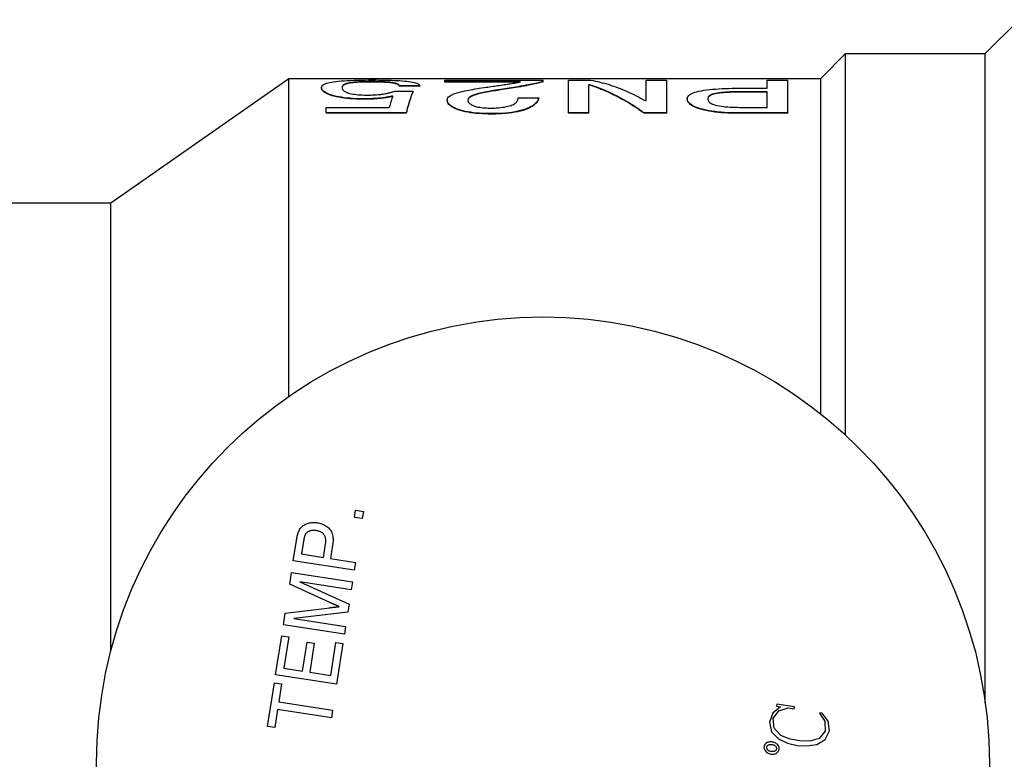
# Model space of a CAD drawing. Header units: millimetres. Extents: x 61 to 3746, y 22 to 401.
# Tile 9 of 11: x 279 to 327, y 365 to 401. Entities that reach past the tile are written whole.
import ezdxf

# ---------------------------------------------------------------- set-up
doc = ezdxf.new("R2010")
doc.units = ezdxf.units.MM
doc.layers.add('DETAIL', color=2, linetype='Continuous')

msp = doc.modelspace()

# ---------------------------------------------------------------- linework, layer by layer
at = {"layer": 'DETAIL'}
for p, q in [((326.153, 399.751), (327.803, 401.401)), ((318.153, 398.551), (319.353, 399.751)), ((319.353, 381.214), (319.353, 399.751)), ((319.353, 399.751), (326.153, 399.751)), ((326.153, 368.191), (326.153, 399.751)), ((283.653, 392.501), (292.293, 398.551)), ((292.293, 383.087), (292.293, 398.551)), ((292.293, 398.551), (318.153, 398.551)), ((296.304, 398.391), (296.304, 398.371)), ((299.889, 398.379), (299.889, 398.463)), ((299.889, 398.463), (304.667, 398.463)), ((303.556, 398.379), (299.889, 398.379)), ((299.889, 398.359), (299.889, 398.379)), ((303.453, 398.359), (299.889, 398.359)), ((304.667, 398.394), (304.667, 398.463)), ((304.667, 398.374), (304.667, 398.394)), ((305.889, 396.869), (305.889, 398.463)), ((305.889, 398.463), (306.985, 398.463)), ((306.889, 396.869), (306.889, 398.235)), ((306.938, 398.235), (306.889, 398.235)), ((306.938, 398.215), (306.889, 398.215)), ((306.938, 398.215), (306.938, 398.235)), ((309.667, 398.463), (310.667, 398.463)), ((309.667, 397.467), (309.667, 398.463)), ((310.667, 396.869), (310.667, 398.463)), ((315.556, 398.463), (316.556, 398.463)), ((315.556, 398.067), (315.556, 398.463)), ((316.556, 396.869), (316.556, 398.463)), ((318.153, 382.241), (318.153, 398.551)), ((293.889, 398.101), (293.889, 398.081)), ((297.445, 397.923), (298.334, 397.923)), ((298.667, 398.193), (297.667, 398.193)), ((297.667, 398.193), (297.667, 398.173)), ((298.667, 398.173), (297.667, 398.173)), ((298.334, 397.923), (298.334, 397.903)), ((298.667, 398.193), (298.667, 398.173)), ((302.452, 397.966), (302.452, 397.986)), ((307.719, 397.938), (307.718, 397.938)), ((314.181, 398.067), (315.556, 398.067)), ((314.429, 397.881), (314.429, 397.901)), ((315.556, 397.901), (314.429, 397.901)), ((315.556, 397.881), (314.429, 397.881)), ((315.556, 397.138), (315.556, 397.901)), ((295.876, 397.555), (295.876, 397.536)), ((300.001, 397.483), (300.001, 397.502)), ((303.445, 397.609), (304.445, 397.609)), ((304.445, 397.589), (304.445, 397.609)), ((309.619, 397.467), (309.667, 397.467)), ((311.667, 397.555), (311.667, 397.536)), ((294.112, 397.138), (297.181, 397.138)), ((294.112, 396.869), (294.112, 397.138)), ((298.001, 396.869), (294.112, 396.869)), ((294.112, 396.869), (294.112, 396.85)), ((298.001, 396.85), (294.112, 396.85)), ((298.001, 396.869), (298.001, 396.85)), ((302.153, 396.815), (302.153, 396.834)), ((306.889, 396.869), (305.889, 396.869)), ((305.889, 396.85), (305.889, 396.869)), ((306.889, 396.85), (305.889, 396.85)), ((306.889, 396.85), (306.889, 396.869)), ((310.667, 396.869), (309.572, 396.869)), ((309.572, 396.85), (309.572, 396.869)), ((310.667, 396.85), (309.572, 396.85)), ((310.667, 396.85), (310.667, 396.869)), ((316.556, 396.869), (314.134, 396.869)), ((314.134, 396.869), (314.134, 396.85)), ((316.556, 396.85), (314.134, 396.85)), ((314.429, 397.138), (315.556, 397.138)), ((316.556, 396.869), (316.556, 396.85)), ((276.653, 392.501), (283.653, 392.501)), ((283.653, 370.718), (283.653, 392.501)), ((295.492, 377.213), (295.545, 377.555)), ((295.872, 377.154), (295.492, 377.213)), ((295.545, 377.555), (295.925, 377.497)), ((295.925, 377.497), (295.872, 377.154)), ((292.518, 375.105), (292.67, 376.082)), ((293.017, 376.061), (292.919, 375.432)), ((293.984, 375.267), (294.082, 375.903)), ((294.426, 375.864), (294.326, 375.214)), ((292.919, 375.432), (293.984, 375.267)), ((295.483, 374.646), (292.518, 375.105)), ((294.326, 375.214), (295.542, 375.026)), ((295.542, 375.026), (295.483, 374.646)), ((292.342, 373.967), (292.43, 374.535)), ((292.43, 374.535), (295.395, 374.076)), ((294.297, 373.073), (292.342, 373.967)), ((295.336, 373.696), (292.827, 374.084)), ((292.827, 374.084), (295.228, 372.999)), ((295.395, 374.076), (295.336, 373.696)), ((295.228, 372.999), (295.167, 372.605)), ((292.036, 371.989), (292.124, 372.557)), ((292.124, 372.557), (294.295, 372.821)), ((295.167, 372.605), (292.551, 372.298)), ((295, 371.529), (292.036, 371.989)), ((292.551, 372.298), (295.059, 371.909)), ((295.059, 371.909), (295, 371.529)), ((291.659, 369.556), (291.953, 371.456)), ((291.953, 371.456), (292.295, 371.403)), ((292.295, 371.403), (292.06, 369.883)), ((292.972, 369.742), (293.19, 371.148)), ((293.19, 371.148), (293.532, 371.095)), ((293.532, 371.095), (293.314, 369.689)), ((294.34, 369.53), (294.588, 371.126)), ((294.588, 371.126), (294.93, 371.073)), ((294.93, 371.073), (294.623, 369.097)), ((294.623, 369.097), (291.659, 369.556)), ((292.06, 369.883), (292.972, 369.742)), ((293.314, 369.689), (294.34, 369.53)), ((291.27, 367.047), (291.6, 369.176)), ((291.6, 369.176), (291.942, 369.123)), ((291.942, 369.123), (291.807, 368.249)), ((291.807, 368.249), (294.429, 367.842)), ((316.018, 368.14), (316.002, 368.038)), ((316.884, 368.006), (316.018, 368.14)), ((291.748, 367.869), (291.612, 366.994)), ((294.37, 367.462), (291.748, 367.869)), ((294.429, 367.842), (294.37, 367.462)), ((316.002, 368.038), (316.194, 368.008)), ((316.579, 367.949), (316.868, 367.904)), ((316.868, 367.904), (316.884, 368.006)), ((291.612, 366.994), (291.27, 367.047))]:
    msp.add_line(p, q, dxfattribs=at)
at = {"layer": 'DETAIL', "flags": 128}
for points in [[(293.889, 398.101), (293.894, 398.135), (293.901, 398.161), (293.917, 398.189), (293.94, 398.216), (293.972, 398.242), (294.012, 398.266), (294.063, 398.29), (294.123, 398.313), (294.191, 398.333), (294.275, 398.353), (294.367, 398.371), (294.466, 398.386), (294.582, 398.401), (294.707, 398.415), (294.842, 398.426), (294.988, 398.437), (295.137, 398.446), (295.302, 398.453), (295.473, 398.459), (295.642, 398.464), (295.824, 398.467), (296.008, 398.47), (296.168, 398.471), (296.372, 398.471)], [(296.304, 398.391), (296.171, 398.39), (296.065, 398.389), (295.946, 398.386), (295.829, 398.382), (295.721, 398.377), (295.615, 398.371), (295.515, 398.363), (295.426, 398.354), (295.344, 398.344), (295.269, 398.333), (295.204, 398.32), (295.145, 398.307), (295.097, 398.293), (295.053, 398.279), (295.015, 398.263), (294.987, 398.248), (294.962, 398.231), (294.94, 398.213), (294.924, 398.195), (294.91, 398.177), (294.9, 398.158), (294.894, 398.139), (294.891, 398.122), (294.889, 398.099)], [(296.304, 398.371), (296.181, 398.37), (296.07, 398.369), (295.954, 398.366), (295.839, 398.363), (295.733, 398.358), (295.629, 398.352), (295.529, 398.344), (295.441, 398.336), (295.36, 398.326), (295.286, 398.315), (295.218, 398.303), (295.159, 398.291), (295.11, 398.278), (295.066, 398.264), (295.028, 398.249), (294.996, 398.233), (294.969, 398.217), (294.948, 398.2), (294.93, 398.183), (294.916, 398.165), (294.905, 398.147), (294.896, 398.128), (294.892, 398.11), (294.89, 398.093)], [(297.667, 398.193), (297.665, 398.209), (297.66, 398.221), (297.65, 398.236), (297.636, 398.25), (297.617, 398.263), (297.595, 398.275), (297.565, 398.288), (297.532, 398.299), (297.492, 398.311), (297.446, 398.322), (297.395, 398.331), (297.339, 398.341), (297.275, 398.349), (297.206, 398.357), (297.131, 398.364), (297.05, 398.37), (296.97, 398.375), (296.877, 398.38), (296.784, 398.384), (296.694, 398.386), (296.596, 398.388), (296.5, 398.39), (296.413, 398.39), (296.304, 398.391)], [(297.667, 398.173), (297.665, 398.188), (297.66, 398.202), (297.65, 398.216), (297.636, 398.229), (297.618, 398.242), (297.595, 398.255), (297.565, 398.268), (297.531, 398.28), (297.491, 398.291), (297.446, 398.302), (297.396, 398.311), (297.339, 398.321), (297.276, 398.329), (297.208, 398.337), (297.135, 398.344), (297.056, 398.35), (296.97, 398.355), (296.877, 398.36), (296.783, 398.364), (296.69, 398.366), (296.596, 398.368), (296.492, 398.37), (296.413, 398.37), (296.304, 398.371)], [(296.372, 398.471), (296.546, 398.471), (296.68, 398.47), (296.839, 398.468), (296.996, 398.466), (297.138, 398.462), (297.287, 398.458), (297.43, 398.452), (297.566, 398.445), (297.696, 398.438), (297.816, 398.429), (297.931, 398.419), (298.042, 398.408), (298.141, 398.396), (298.232, 398.383), (298.313, 398.369), (298.386, 398.354), (298.451, 398.337), (298.506, 398.319), (298.55, 398.301), (298.588, 398.281), (298.619, 398.26), (298.642, 398.238), (298.656, 398.218), (298.667, 398.193)], [(301.792, 398.102), (301.892, 398.117), (301.973, 398.129), (302.047, 398.14), (302.143, 398.154), (302.228, 398.166), (302.303, 398.177), (302.371, 398.187), (302.452, 398.198), (302.533, 398.21), (302.623, 398.223), (302.705, 398.235), (302.771, 398.244), (302.854, 398.256), (302.929, 398.268), (302.997, 398.278), (303.066, 398.289), (303.135, 398.301), (303.202, 398.313), (303.265, 398.324), (303.327, 398.335), (303.387, 398.346), (303.433, 398.355), (303.489, 398.366), (303.556, 398.379)], [(304.667, 398.394), (304.604, 398.377), (304.551, 398.363), (304.49, 398.348), (304.426, 398.333), (304.355, 398.317), (304.275, 398.3), (304.196, 398.283), (304.114, 398.266), (304.029, 398.249), (303.935, 398.231), (303.842, 398.214), (303.752, 398.197), (303.67, 398.183), (303.55, 398.163), (303.446, 398.145), (303.342, 398.128), (303.23, 398.11), (303.122, 398.092), (303.017, 398.075), (302.904, 398.057), (302.793, 398.04), (302.695, 398.024), (302.586, 398.007), (302.452, 397.986)], [(304.667, 398.374), (304.606, 398.358), (304.551, 398.343), (304.49, 398.328), (304.425, 398.313), (304.353, 398.297), (304.275, 398.28), (304.198, 398.263), (304.118, 398.247), (304.029, 398.229), (303.935, 398.211), (303.84, 398.193), (303.752, 398.178), (303.667, 398.163), (303.556, 398.144), (303.444, 398.125), (303.341, 398.108), (303.235, 398.091), (303.122, 398.073), (303.03, 398.058), (302.914, 398.039), (302.79, 398.019), (302.693, 398.004), (302.586, 397.987), (302.452, 397.966)], [(309.572, 396.869), (309.462, 396.946), (309.352, 397.022), (309.242, 397.096), (309.133, 397.168), (309.023, 397.239), (308.913, 397.307), (308.804, 397.374), (308.694, 397.439), (308.584, 397.502), (308.474, 397.564), (308.365, 397.624), (308.255, 397.681), (308.145, 397.738), (308.035, 397.792), (307.926, 397.844), (307.816, 397.895), (307.706, 397.944), (307.596, 397.991), (307.487, 398.036), (307.377, 398.08), (307.267, 398.121), (307.157, 398.161), (307.048, 398.199), (306.938, 398.235)], [(309.572, 396.85), (309.462, 396.927), (309.352, 397.003), (309.242, 397.077), (309.133, 397.149), (309.023, 397.219), (308.913, 397.288), (308.804, 397.355), (308.694, 397.42), (308.584, 397.483), (308.474, 397.544), (308.365, 397.604), (308.255, 397.662), (308.145, 397.718), (308.035, 397.772), (307.926, 397.825), (307.816, 397.875), (307.706, 397.924), (307.596, 397.971), (307.487, 398.016), (307.377, 398.06), (307.267, 398.101), (307.157, 398.141), (307.048, 398.179), (306.938, 398.215)], [(306.985, 398.463), (307.095, 398.442), (307.204, 398.419), (307.314, 398.395), (307.424, 398.369), (307.534, 398.34), (307.643, 398.311), (307.753, 398.279), (307.863, 398.246), (307.973, 398.21), (308.082, 398.173), (308.192, 398.134), (308.302, 398.094), (308.411, 398.051), (308.521, 398.007), (308.631, 397.961), (308.741, 397.913), (308.85, 397.864), (308.96, 397.812), (309.07, 397.759), (309.18, 397.704), (309.289, 397.647), (309.399, 397.589), (309.509, 397.529), (309.619, 397.467)], [(295.876, 397.555), (295.704, 397.557), (295.57, 397.56), (295.415, 397.568), (295.264, 397.579), (295.119, 397.592), (294.982, 397.609), (294.853, 397.628), (294.729, 397.649), (294.612, 397.674), (294.505, 397.7), (294.407, 397.727), (294.318, 397.755), (294.237, 397.784), (294.17, 397.813), (294.109, 397.844), (294.058, 397.873), (294.015, 397.903), (293.978, 397.933), (293.95, 397.962), (293.927, 397.991), (293.909, 398.02), (293.898, 398.047), (293.893, 398.072), (293.889, 398.101)], [(295.876, 397.536), (295.713, 397.537), (295.569, 397.541), (295.415, 397.549), (295.264, 397.559), (295.119, 397.573), (294.982, 397.589), (294.853, 397.608), (294.73, 397.63), (294.615, 397.654), (294.508, 397.679), (294.408, 397.707), (294.318, 397.735), (294.237, 397.765), (294.166, 397.795), (294.107, 397.826), (294.056, 397.856), (294.013, 397.885), (293.978, 397.914), (293.949, 397.943), (293.926, 397.972), (293.909, 398), (293.898, 398.028), (293.893, 398.052), (293.889, 398.081)], [(294.889, 398.099), (294.892, 398.078), (294.895, 398.06), (294.898, 398.046), (294.906, 398.028), (294.916, 398.009), (294.93, 397.99), (294.949, 397.97), (294.97, 397.95), (294.993, 397.933), (295.026, 397.911), (295.06, 397.892), (295.097, 397.875), (295.147, 397.855), (295.202, 397.837), (295.262, 397.82), (295.33, 397.804), (295.405, 397.789), (295.485, 397.775), (295.573, 397.763), (295.665, 397.754), (295.763, 397.746), (295.863, 397.741), (295.954, 397.738), (296.068, 397.737)], [(296.068, 397.737), (296.156, 397.738), (296.228, 397.739), (296.284, 397.74), (296.356, 397.742), (296.426, 397.745), (296.496, 397.749), (296.568, 397.753), (296.637, 397.759), (296.703, 397.765), (296.767, 397.772), (296.828, 397.78), (296.886, 397.788), (296.94, 397.797), (296.993, 397.807), (297.046, 397.817), (297.097, 397.828), (297.148, 397.839), (297.198, 397.851), (297.241, 397.863), (297.284, 397.874), (297.327, 397.887), (297.358, 397.896), (297.398, 397.908), (297.445, 397.923)], [(298.334, 397.923), (298.32, 397.889), (298.306, 397.854), (298.292, 397.818), (298.278, 397.782), (298.264, 397.744), (298.251, 397.706), (298.237, 397.666), (298.223, 397.626), (298.209, 397.585), (298.195, 397.544), (298.181, 397.501), (298.167, 397.457), (298.153, 397.413), (298.139, 397.368), (298.126, 397.322), (298.112, 397.275), (298.098, 397.227), (298.084, 397.178), (298.07, 397.129), (298.056, 397.079), (298.042, 397.027), (298.028, 396.976), (298.014, 396.923), (298.001, 396.869)], [(298.334, 397.903), (298.32, 397.869), (298.306, 397.834), (298.292, 397.799), (298.278, 397.762), (298.264, 397.725), (298.251, 397.686), (298.237, 397.647), (298.223, 397.607), (298.209, 397.566), (298.195, 397.524), (298.181, 397.482), (298.167, 397.438), (298.153, 397.394), (298.139, 397.348), (298.126, 397.302), (298.112, 397.256), (298.098, 397.208), (298.084, 397.159), (298.07, 397.11), (298.056, 397.06), (298.042, 397.008), (298.028, 396.956), (298.014, 396.904), (298.001, 396.85)], [(300.001, 397.502), (300.006, 397.543), (300.015, 397.574), (300.034, 397.609), (300.061, 397.644), (300.096, 397.676), (300.14, 397.708), (300.193, 397.739), (300.253, 397.768), (300.321, 397.795), (300.391, 397.819), (300.474, 397.844), (300.571, 397.87), (300.652, 397.89), (300.746, 397.912), (300.855, 397.936), (300.957, 397.958), (301.057, 397.978), (301.154, 397.997), (301.255, 398.015), (301.36, 398.034), (301.468, 398.052), (301.551, 398.065), (301.659, 398.082), (301.792, 398.102)], [(302.452, 397.986), (302.343, 397.969), (302.253, 397.955), (302.182, 397.944), (302.1, 397.93), (302.014, 397.915), (301.923, 397.898), (301.833, 397.881), (301.751, 397.864), (301.674, 397.847), (301.596, 397.829), (301.52, 397.81), (301.452, 397.792), (301.38, 397.771), (301.315, 397.749), (301.256, 397.727), (301.203, 397.704), (301.156, 397.68), (301.115, 397.656), (301.079, 397.63), (301.05, 397.603), (301.028, 397.576), (301.014, 397.549), (301.006, 397.523), (301.001, 397.491)], [(302.452, 397.966), (302.344, 397.95), (302.256, 397.936), (302.184, 397.925), (302.104, 397.911), (302.019, 397.896), (301.929, 397.88), (301.837, 397.862), (301.751, 397.845), (301.671, 397.827), (301.598, 397.81), (301.53, 397.793), (301.46, 397.775), (301.389, 397.754), (301.325, 397.733), (301.267, 397.712), (301.214, 397.69), (301.166, 397.666), (301.123, 397.641), (301.085, 397.615), (301.054, 397.588), (301.032, 397.562), (301.017, 397.536), (301.008, 397.509), (301.002, 397.48)], [(311.667, 397.555), (311.673, 397.6), (311.682, 397.634), (311.703, 397.673), (311.733, 397.711), (311.773, 397.747), (311.822, 397.781), (311.882, 397.813), (311.956, 397.845), (312.037, 397.874), (312.129, 397.901), (312.234, 397.926), (312.352, 397.95), (312.475, 397.971), (312.607, 397.99), (312.747, 398.006), (312.889, 398.02), (313.04, 398.032), (313.201, 398.042), (313.36, 398.051), (313.518, 398.057), (313.686, 398.061), (313.852, 398.065), (313.997, 398.066), (314.181, 398.067)], [(314.429, 397.901), (314.303, 397.901), (314.201, 397.9), (314.088, 397.898), (313.969, 397.896), (313.857, 397.893), (313.75, 397.889), (313.634, 397.883), (313.53, 397.877), (313.424, 397.869), (313.313, 397.859), (313.217, 397.849), (313.122, 397.836), (313.032, 397.82), (312.957, 397.803), (312.89, 397.783), (312.836, 397.762), (312.79, 397.739), (312.752, 397.714), (312.724, 397.69), (312.702, 397.664), (312.685, 397.637), (312.675, 397.61), (312.67, 397.586), (312.667, 397.555)], [(314.429, 397.881), (314.312, 397.881), (314.205, 397.88), (314.092, 397.879), (313.979, 397.876), (313.872, 397.873), (313.758, 397.869), (313.642, 397.864), (313.537, 397.858), (313.434, 397.851), (313.331, 397.841), (313.232, 397.831), (313.135, 397.818), (313.043, 397.803), (312.965, 397.785), (312.9, 397.767), (312.844, 397.746), (312.796, 397.723), (312.758, 397.7), (312.729, 397.675), (312.706, 397.65), (312.689, 397.624), (312.677, 397.596), (312.671, 397.572), (312.668, 397.545)], [(297.353, 397.69), (297.293, 397.677), (297.243, 397.666), (297.204, 397.658), (297.152, 397.648), (297.098, 397.638), (297.042, 397.629), (296.982, 397.619), (296.922, 397.61), (296.862, 397.602), (296.802, 397.595), (296.742, 397.588), (296.682, 397.583), (296.622, 397.578), (296.56, 397.573), (296.495, 397.569), (296.427, 397.566), (296.357, 397.563), (296.284, 397.56), (296.219, 397.559), (296.151, 397.557), (296.08, 397.556), (296.027, 397.556), (295.959, 397.555), (295.876, 397.555)], [(297.346, 397.669), (297.291, 397.657), (297.245, 397.647), (297.198, 397.638), (297.148, 397.628), (297.094, 397.618), (297.037, 397.608), (296.977, 397.599), (296.916, 397.59), (296.856, 397.582), (296.796, 397.575), (296.737, 397.569), (296.678, 397.563), (296.617, 397.558), (296.552, 397.553), (296.484, 397.549), (296.415, 397.546), (296.347, 397.543), (296.282, 397.541), (296.217, 397.539), (296.146, 397.538), (296.079, 397.537), (296.027, 397.536), (295.959, 397.536), (295.876, 397.536)], [(302.153, 396.834), (301.986, 396.835), (301.854, 396.838), (301.704, 396.845), (301.549, 396.854), (301.403, 396.866), (301.268, 396.88), (301.132, 396.899), (300.994, 396.922), (300.87, 396.946), (300.755, 396.973), (300.645, 397.004), (300.539, 397.039), (300.444, 397.074), (300.36, 397.111), (300.288, 397.147), (300.222, 397.187), (300.164, 397.227), (300.118, 397.267), (300.08, 397.307), (300.049, 397.347), (300.027, 397.386), (300.012, 397.425), (300.005, 397.46), (300.001, 397.502)], [(302.153, 396.815), (301.989, 396.816), (301.855, 396.819), (301.704, 396.826), (301.549, 396.835), (301.405, 396.847), (301.268, 396.861), (301.131, 396.88), (300.996, 396.902), (300.87, 396.927), (300.754, 396.954), (300.643, 396.985), (300.539, 397.019), (300.445, 397.055), (300.362, 397.091), (300.288, 397.128), (300.222, 397.167), (300.164, 397.208), (300.118, 397.247), (300.081, 397.287), (300.05, 397.327), (300.027, 397.367), (300.012, 397.407), (300.005, 397.441), (300.001, 397.483)], [(301.001, 397.491), (301.005, 397.464), (301.009, 397.441), (301.014, 397.424), (301.025, 397.401), (301.04, 397.379), (301.059, 397.356), (301.084, 397.333), (301.112, 397.31), (301.145, 397.288), (301.182, 397.267), (301.223, 397.246), (301.268, 397.226), (301.324, 397.205), (301.382, 397.187), (301.441, 397.171), (301.508, 397.157), (301.588, 397.143), (301.663, 397.132), (301.742, 397.124), (301.829, 397.117), (301.913, 397.112), (301.997, 397.109), (302.076, 397.107), (302.172, 397.106)], [(304.445, 397.609), (304.434, 397.563), (304.423, 397.526), (304.405, 397.484), (304.38, 397.44), (304.349, 397.396), (304.313, 397.354), (304.265, 397.307), (304.212, 397.263), (304.154, 397.221), (304.082, 397.177), (304, 397.135), (303.908, 397.093), (303.805, 397.053), (303.693, 397.015), (303.567, 396.98), (303.435, 396.948), (303.294, 396.92), (303.143, 396.896), (302.986, 396.876), (302.828, 396.86), (302.659, 396.848), (302.488, 396.839), (302.342, 396.836), (302.153, 396.834)], [(304.445, 397.589), (304.435, 397.545), (304.423, 397.507), (304.405, 397.465), (304.38, 397.42), (304.35, 397.377), (304.313, 397.335), (304.265, 397.288), (304.212, 397.243), (304.151, 397.2), (304.081, 397.158), (304.001, 397.116), (303.908, 397.074), (303.804, 397.033), (303.69, 396.995), (303.567, 396.96), (303.434, 396.929), (303.292, 396.901), (303.143, 396.877), (302.988, 396.857), (302.829, 396.841), (302.659, 396.829), (302.485, 396.82), (302.342, 396.817), (302.153, 396.815)], [(302.172, 397.106), (302.29, 397.108), (302.385, 397.112), (302.489, 397.119), (302.594, 397.129), (302.691, 397.142), (302.781, 397.157), (302.867, 397.174), (302.952, 397.194), (303.029, 397.215), (303.102, 397.238), (303.162, 397.261), (303.217, 397.287), (303.262, 397.313), (303.301, 397.34), (303.334, 397.368), (303.36, 397.394), (303.383, 397.422), (303.401, 397.45), (303.416, 397.477), (303.427, 397.504), (303.436, 397.531), (303.44, 397.552), (303.443, 397.578), (303.445, 397.609)], [(314.134, 396.869), (313.952, 396.871), (313.808, 396.873), (313.644, 396.879), (313.478, 396.888), (313.323, 396.899), (313.164, 396.914), (313.005, 396.932), (312.856, 396.953), (312.717, 396.976), (312.58, 397.004), (312.451, 397.034), (312.33, 397.067), (312.22, 397.103), (312.114, 397.141), (312.024, 397.179), (311.945, 397.219), (311.874, 397.262), (311.816, 397.304), (311.768, 397.346), (311.729, 397.389), (311.7, 397.431), (311.682, 397.472), (311.673, 397.51), (311.667, 397.555)], [(314.134, 396.85), (313.955, 396.852), (313.809, 396.854), (313.644, 396.86), (313.478, 396.869), (313.323, 396.88), (313.164, 396.895), (313.004, 396.913), (312.852, 396.935), (312.709, 396.959), (312.575, 396.986), (312.448, 397.016), (312.33, 397.048), (312.22, 397.084), (312.116, 397.121), (312.022, 397.161), (311.941, 397.202), (311.872, 397.244), (311.816, 397.285), (311.768, 397.327), (311.729, 397.37), (311.7, 397.412), (311.682, 397.454), (311.673, 397.49), (311.667, 397.536)], [(312.667, 397.555), (312.67, 397.524), (312.675, 397.498), (312.685, 397.47), (312.702, 397.44), (312.724, 397.411), (312.751, 397.382), (312.788, 397.353), (312.834, 397.325), (312.891, 397.298), (312.957, 397.273), (313.032, 397.251), (313.122, 397.23), (313.217, 397.212), (313.314, 397.197), (313.422, 397.184), (313.527, 397.173), (313.636, 397.164), (313.749, 397.156), (313.861, 397.15), (313.974, 397.146), (314.088, 397.142), (314.2, 397.14), (314.303, 397.139), (314.429, 397.138)], [(292.759, 376.472), (292.776, 376.516), (292.795, 376.559), (292.816, 376.601), (292.84, 376.642), (292.867, 376.681), (292.896, 376.718), (292.928, 376.752), (292.963, 376.784), (293, 376.814), (293.039, 376.84), (293.079, 376.864), (293.122, 376.885), (293.166, 376.902), (293.21, 376.918), (293.255, 376.932), (293.301, 376.943), (293.348, 376.951), (293.395, 376.958), (293.442, 376.961), (293.489, 376.963), (293.536, 376.963), (293.583, 376.96), (293.63, 376.956), (293.677, 376.95)], [(293.677, 376.95), (293.739, 376.939), (293.8, 376.925), (293.861, 376.907), (293.92, 376.886), (293.978, 376.862), (294.035, 376.834), (294.09, 376.803), (294.142, 376.768), (294.192, 376.73), (294.239, 376.688), (294.283, 376.643), (294.323, 376.594), (294.357, 376.541), (294.385, 376.484), (294.407, 376.425), (294.424, 376.365), (294.435, 376.303), (294.443, 376.24), (294.448, 376.177), (294.449, 376.114), (294.447, 376.051), (294.442, 375.989), (294.435, 375.926), (294.426, 375.864)], [(292.67, 376.082), (292.672, 376.099), (292.675, 376.115), (292.678, 376.132), (292.681, 376.148), (292.683, 376.164), (292.686, 376.181), (292.689, 376.197), (292.692, 376.214), (292.696, 376.23), (292.699, 376.246), (292.702, 376.263), (292.706, 376.279), (292.709, 376.295), (292.713, 376.311), (292.717, 376.328), (292.72, 376.344), (292.724, 376.36), (292.728, 376.376), (292.733, 376.392), (292.738, 376.408), (292.743, 376.424), (292.748, 376.44), (292.753, 376.456), (292.759, 376.472)], [(293.09, 376.361), (293.085, 376.349), (293.08, 376.337), (293.076, 376.325), (293.071, 376.313), (293.067, 376.301), (293.063, 376.289), (293.06, 376.276), (293.056, 376.264), (293.053, 376.251), (293.05, 376.239), (293.047, 376.226), (293.045, 376.213), (293.042, 376.201), (293.039, 376.188), (293.037, 376.176), (293.034, 376.163), (293.032, 376.15), (293.03, 376.138), (293.028, 376.125), (293.025, 376.112), (293.023, 376.099), (293.021, 376.087), (293.019, 376.074), (293.017, 376.061)], [(293.63, 376.568), (293.604, 376.571), (293.579, 376.574), (293.553, 376.576), (293.528, 376.577), (293.502, 376.578), (293.476, 376.577), (293.451, 376.575), (293.425, 376.572), (293.4, 376.568), (293.374, 376.563), (293.349, 376.557), (293.325, 376.549), (293.301, 376.541), (293.277, 376.531), (293.254, 376.52), (293.231, 376.507), (293.209, 376.494), (293.189, 376.478), (293.169, 376.462), (293.15, 376.444), (293.133, 376.425), (293.117, 376.405), (293.103, 376.383), (293.09, 376.361)], [(294.082, 375.903), (294.087, 375.942), (294.092, 375.98), (294.095, 376.018), (294.096, 376.057), (294.096, 376.096), (294.093, 376.134), (294.089, 376.172), (294.083, 376.21), (294.073, 376.248), (294.061, 376.284), (294.044, 376.319), (294.025, 376.352), (294.002, 376.383), (293.975, 376.412), (293.947, 376.438), (293.917, 376.461), (293.884, 376.482), (293.85, 376.501), (293.815, 376.517), (293.779, 376.531), (293.743, 376.543), (293.706, 376.553), (293.668, 376.561), (293.63, 376.568)], [(294.295, 372.821), (294.314, 372.824), (294.333, 372.826), (294.352, 372.828), (294.371, 372.83), (294.389, 372.832), (294.408, 372.834), (294.427, 372.836), (294.446, 372.839), (294.465, 372.841), (294.484, 372.843), (294.503, 372.846), (294.522, 372.848), (294.541, 372.85), (294.559, 372.852), (294.578, 372.854), (294.597, 372.856), (294.616, 372.858), (294.635, 372.86), (294.654, 372.862), (294.673, 372.864), (294.692, 372.866), (294.711, 372.868), (294.73, 372.87), (294.749, 372.872)], [(294.749, 372.872), (294.73, 372.88), (294.711, 372.888), (294.692, 372.896), (294.673, 372.905), (294.654, 372.913), (294.635, 372.921), (294.617, 372.93), (294.598, 372.938), (294.579, 372.946), (294.56, 372.955), (294.541, 372.963), (294.523, 372.972), (294.504, 372.98), (294.485, 372.989), (294.466, 372.997), (294.447, 373.005), (294.429, 373.014), (294.41, 373.022), (294.391, 373.031), (294.372, 373.039), (294.354, 373.048), (294.335, 373.056), (294.316, 373.065), (294.297, 373.073)], [(316.194, 368.008), (315.834, 367.693), (315.657, 367.252), (315.768, 366.791), (316.107, 366.452), (316.535, 366.234), (317.004, 366.129), (317.485, 366.102), (317.959, 366.179), (318.375, 366.416), (318.586, 366.839), (318.515, 367.308), (318.232, 367.694), (318.09, 367.694), (318.357, 367.299), (318.378, 366.826), (318.079, 366.466), (317.618, 366.335), (317.137, 366.343), (316.664, 366.429), (316.221, 366.615), (315.892, 366.959), (315.845, 367.429), (316.126, 367.808), (316.579, 367.949)], [(316.043, 366.183), (316.009, 366.211), (315.972, 366.234), (315.932, 366.253), (315.891, 366.268), (315.849, 366.28), (315.806, 366.289), (315.763, 366.295), (315.719, 366.298), (315.675, 366.296), (315.631, 366.29), (315.589, 366.28), (315.548, 366.264), (315.51, 366.242), (315.476, 366.214), (315.448, 366.18), (315.426, 366.142), (315.409, 366.102), (315.399, 366.059), (315.397, 366.015), (315.406, 365.972), (315.421, 365.931), (315.442, 365.893), (315.467, 365.857), (315.495, 365.822)], [(315.495, 365.822), (315.525, 365.791), (315.56, 365.765), (315.599, 365.744), (315.64, 365.727), (315.682, 365.715), (315.725, 365.708), (315.769, 365.703), (315.813, 365.701), (315.857, 365.704), (315.9, 365.71), (315.942, 365.722), (315.983, 365.739), (316.02, 365.763), (316.053, 365.791), (316.081, 365.825), (316.104, 365.862), (316.121, 365.903), (316.13, 365.946), (316.134, 365.99), (316.13, 366.033), (316.117, 366.076), (316.098, 366.115), (316.073, 366.151), (316.043, 366.183)], [(315.556, 365.944), (315.543, 365.968), (315.533, 365.994), (315.527, 366.021), (315.528, 366.048), (315.534, 366.075), (315.546, 366.1), (315.563, 366.122), (315.584, 366.14), (315.608, 366.154), (315.634, 366.163), (315.661, 366.169), (315.688, 366.173), (315.716, 366.174), (315.743, 366.173), (315.77, 366.171), (315.798, 366.168), (315.825, 366.163), (315.852, 366.157), (315.878, 366.149), (315.903, 366.138), (315.928, 366.125), (315.95, 366.109), (315.969, 366.089), (315.984, 366.066)], [(315.984, 366.066), (315.995, 366.041), (316.002, 366.014), (316.004, 365.987), (316.001, 365.96), (315.993, 365.933), (315.981, 365.908), (315.965, 365.886), (315.946, 365.866), (315.923, 365.85), (315.899, 365.838), (315.872, 365.83), (315.845, 365.826), (315.818, 365.824), (315.79, 365.824), (315.763, 365.825), (315.735, 365.829), (315.708, 365.834), (315.682, 365.842), (315.656, 365.853), (315.632, 365.866), (315.61, 365.882), (315.59, 365.9), (315.572, 365.921), (315.556, 365.944)]]:
    msp.add_lwpolyline(points, dxfattribs=at)
at = {"layer": 'DETAIL'}
msp.add_circle((304.653, 365.251), 21.7, dxfattribs=at)
msp.add_ellipse((297.267, 365.041), major_axis=(0.703, 33.53), ratio=0.077763, start_param=0.231386, end_param=0.295044, dxfattribs=at)

doc.saveas('drawing.dxf')
